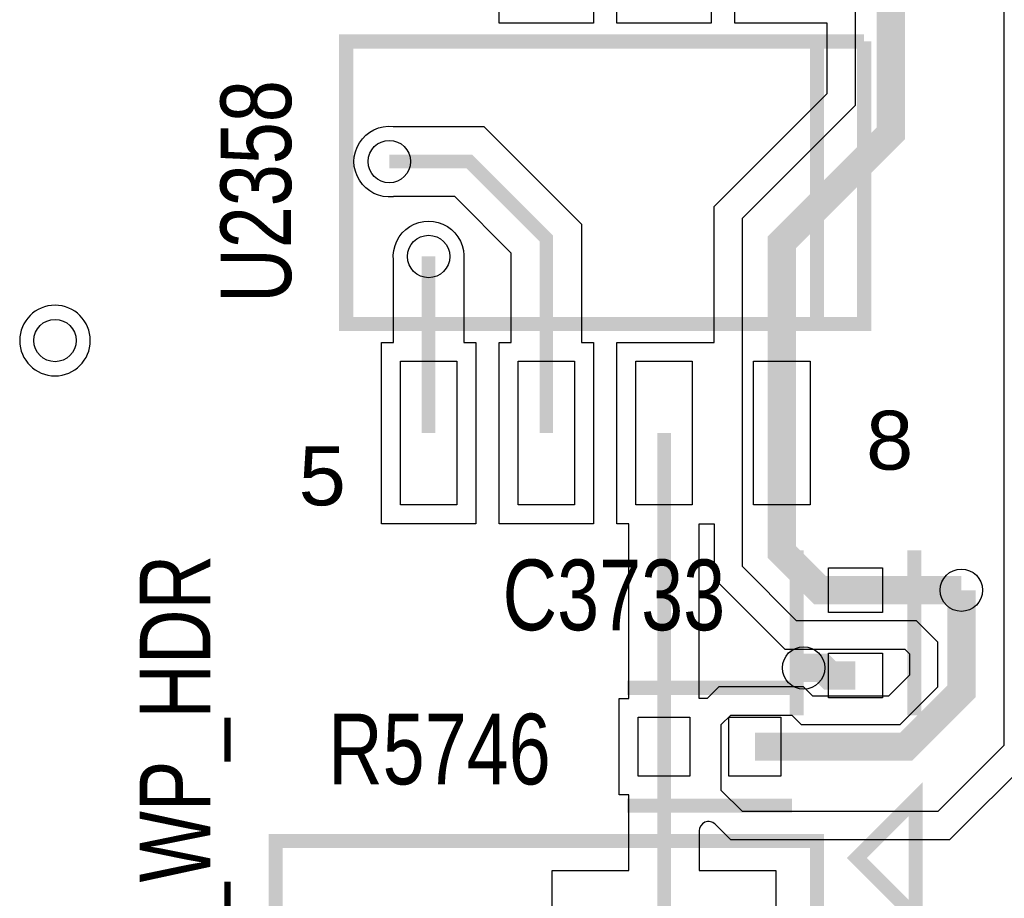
# Model space of a CAD drawing. Extents: x -394 to 5394, y -1015 to 7151.
# Tile 63 of 80: x 1401 to 1819, y 4930 to 5303. Entities that reach past the tile are written whole.
import ezdxf

# ---------------------------------------------------------------- set-up
doc = ezdxf.new("R2010")
doc.units = 0
for name, color, linetype in [('BG_SILKSCREEN_TOP', 3, 'CONTINUOUS'), ('ET_TOP', 132, 'CONTINUOUS'), ('PG_SILKSCREEN_TOP', 7, 'CONTINUOUS'), ('PIN_TOP', 132, 'CONTINUOUS'), ('RD_SILKSCREEN_TOP', 254, 'CONTINUOUS'), ('VC_TOP', 132, 'CONTINUOUS')]:
    doc.layers.add(name, color=color, linetype=linetype)

msp = doc.modelspace()

# ---------------------------------------------------------------- linework, layer by layer
at = {"layer": 'ET_TOP'}
msp.add_lwpolyline([(1716.9706, 5560.0002), (1831.0002, 5445.9706), (1831.0002, 5120.234, 0.548048), (1836.6843, 5116.6058, -1.566677), (1836.6843, 5089.3942, 0.548048), (1831.0002, 5085.766), (1831.0002, 4990.0294), (1795.9706, 4954.9998), (1703.0294, 4954.9998), (1696.4288, 4961.6003, 0.668177), (1689.6004, 4958.7719), (1689.6004, 4942.05), (1722.2004, 4942.05), (1722.2004, 4847.0496)], format="xyb", dxfattribs=at)
for points, const_width in [([(1612, 5505), (1646, 5539), (1697, 5539), (1771, 5465), (1771, 5255), (1724.7001, 5208.7001), (1724.7001, 5127.701)], 12), ([(1624.7003, 5127.701), (1624.7003, 5210.2997), (1592, 5243), (1558, 5243)], 5.8), ([(1574.7004, 5127.701), (1574.7004, 5202.7004)], 5.8), ([(1756, 5061), (1741, 5061), (1724.7001, 5077.2999), (1724.7001, 5127.701)], 12), ([(1674.7002, 5127.701), (1674.7002, 4994.5498)], 5.8), ([(1801, 5061), (1801, 5018), (1777.5498, 4994.5498), (1713.2828, 4994.5498)], 12), ([(1756, 5061), (1801, 5061)], 12), ([(1756, 5024.7796), (1745.2204, 5024.7796), (1742, 5028), (1734, 5028)], 12), ([(1674.7002, 4894.5498), (1674.7002, 4994.5498)], 5.8)]:
    msp.add_lwpolyline(points, dxfattribs=dict(at, const_width=const_width))
for points in [[(1819, 5441), (1819, 4995), (1791, 4967), (1708, 4967), (1699, 4976), (1699, 5004), (1703, 5008), (1729, 5008), (1733, 5004), (1775, 5004), (1791, 5020), (1791, 5039), (1782, 5048), (1731, 5048), (1708, 5071), (1708, 5219), (1756, 5267), (1756, 5459)], [(1644.7005, 5378.7992), (1644.7005, 5301.7988), (1604.7001, 5301.7988), (1604.7001, 5378.7992)], [(1627.2, 4847.0496), (1627.2, 4942.05), (1659.8, 4942.05), (1659.8, 4974.0496), (1655.7, 4974.0496), (1655.7, 5015.05), (1659.8, 5015.05), (1659.8, 5089.2008), (1654.7, 5089.2008), (1654.7, 5166.2012), (1695.9998, 5166.2012), (1695.9998, 5223.9706), (1743.9998, 5271.9706), (1743.9998, 5301.7988), (1704.6999, 5301.7988), (1704.6999, 5378.7992)], [(1694.7004, 5378.7992), (1694.7004, 5301.7988), (1654.7, 5301.7988), (1654.7, 5378.7992)]]:
    msp.add_lwpolyline(points, dxfattribs=at)
for points in [[(1609.8001, 5204.1278), (1585.8281, 5228.0998), (1559.7326, 5228.0998), (1559.6246, 5228.088, -1.114863), (1559.6246, 5257.912), (1559.7326, 5257.9002), (1598.1719, 5257.9002), (1639.6005, 5216.4716), (1639.6005, 5166.2012), (1644.7005, 5166.2012), (1644.7005, 5089.2008), (1604.7001, 5089.2008), (1604.7001, 5166.2012), (1609.8001, 5166.2012)], [(1594.7006, 5166.2012), (1594.7006, 5089.2008), (1554.7002, 5089.2008), (1554.7002, 5166.2012), (1559.8002, 5166.2012), (1559.8002, 5200.9678), (1559.7884, 5201.0758, -1.114863), (1589.6124, 5201.0758), (1589.6006, 5200.9678), (1589.6006, 5166.2012)], [(1431.0002, 5167, 1), (1400.9998, 5167, 1)]]:
    msp.add_lwpolyline(points, format="xyb", close=True, dxfattribs=at)
msp.add_lwpolyline([(1689.6004, 5015.05), (1689.6004, 5089.2008), (1695.9998, 5089.2008), (1695.9998, 5066.0294), (1726.0294, 5035.9998), (1777.0294, 5035.9998), (1778.9998, 5034.0294), (1778.9998, 5024.9706), (1770.0294, 5016.0002), (1737.9706, 5016.0002), (1733.9706, 5020.0002), (1698.0294, 5020.0002), (1693.0792, 5015.05)], close=True, dxfattribs=at)
at = {"layer": 'PG_SILKSCREEN_TOP', "const_width": 6}
for points in [[(1759.7003, 5294), (1759.7003, 5174), (1539.7003, 5174), (1539.7003, 5294), (1739.7003, 5294), (1739.7003, 5174)], [(1739.7003, 5174), (1739.7003, 5294), (1759.7003, 5294)], [(1731, 5077.8898), (1731, 5007.8898)], [(1781, 5077.8898), (1781, 5007.8898)], [(1658.9915, 5019.5498), (1728.9915, 5019.5498)], [(1756.5498, 4947.2997), (1781.5498, 4972.2997), (1781.5498, 4922.2997), (1756.5498, 4947.2997)], [(1658.9915, 4969.5498), (1728.9915, 4969.5498)], [(1509.7003, 4954.5498), (1739.7003, 4954.5498), (1739.7003, 4834.5498), (1509.7003, 4834.5498), (1509.7003, 4954.5498)]]:
    msp.add_lwpolyline(points, dxfattribs=at)
at = {"layer": 'PIN_TOP'}
for points in [[(1562.7004, 5158.201), (1586.7004, 5158.201), (1586.7004, 5097.201), (1562.7004, 5097.201)], [(1612.7003, 5158.201), (1636.7003, 5158.201), (1636.7003, 5097.201), (1612.7003, 5097.201)], [(1662.7002, 5158.201), (1686.7002, 5158.201), (1686.7002, 5097.201), (1662.7002, 5097.201)], [(1712.7001, 5158.201), (1736.7001, 5158.201), (1736.7001, 5097.201), (1712.7001, 5097.201)], [(1744.5, 5070.5), (1767.5, 5070.5), (1767.5, 5051.5), (1744.5, 5051.5)], [(1744.5, 5034.2796), (1767.5, 5034.2796), (1767.5, 5015.2796), (1744.5, 5015.2796)], [(1663.7002, 4982.0498), (1663.7002, 5007.0498), (1685.7002, 5007.0498), (1685.7002, 4982.0498)], [(1702.2828, 4982.0498), (1702.2828, 5007.0498), (1724.2828, 5007.0498), (1724.2828, 4982.0498)]]:
    msp.add_lwpolyline(points, close=True, dxfattribs=at)
at = {"layer": 'VC_TOP'}
for centre in [(1558, 5243), (1574.7004, 5202.7004), (1416, 5167), (1801, 5061), (1734, 5028)]:
    msp.add_circle(centre, 9, dxfattribs=at)

# ---------------------------------------------------------------- texts
at = {"layer": 'BG_SILKSCREEN_TOP', "width": 0.8}
msp.add_text('EEPROM_WP_HDR', height=30, rotation=90, dxfattribs=at).set_placement((1482, 4779.975))
at = {"layer": 'PG_SILKSCREEN_TOP', "width": 1.08}
for s, p in [('8', (1760.5, 5112.2003)), ('5', (1519.5, 5097.0336))]:
    msp.add_text(s, height=25, dxfattribs=at).set_placement(p)
at = {"layer": 'RD_SILKSCREEN_TOP', "width": 0.8}
msp.add_text('U2358', height=30, rotation=90, dxfattribs=at).set_placement((1516.2997, 5183))
for s, p in [('C3733', (1606.1102, 5044)), ('R5746', (1531.9915, 4978.5498))]:
    msp.add_text(s, height=30, dxfattribs=at).set_placement(p)

doc.saveas('drawing.dxf')
